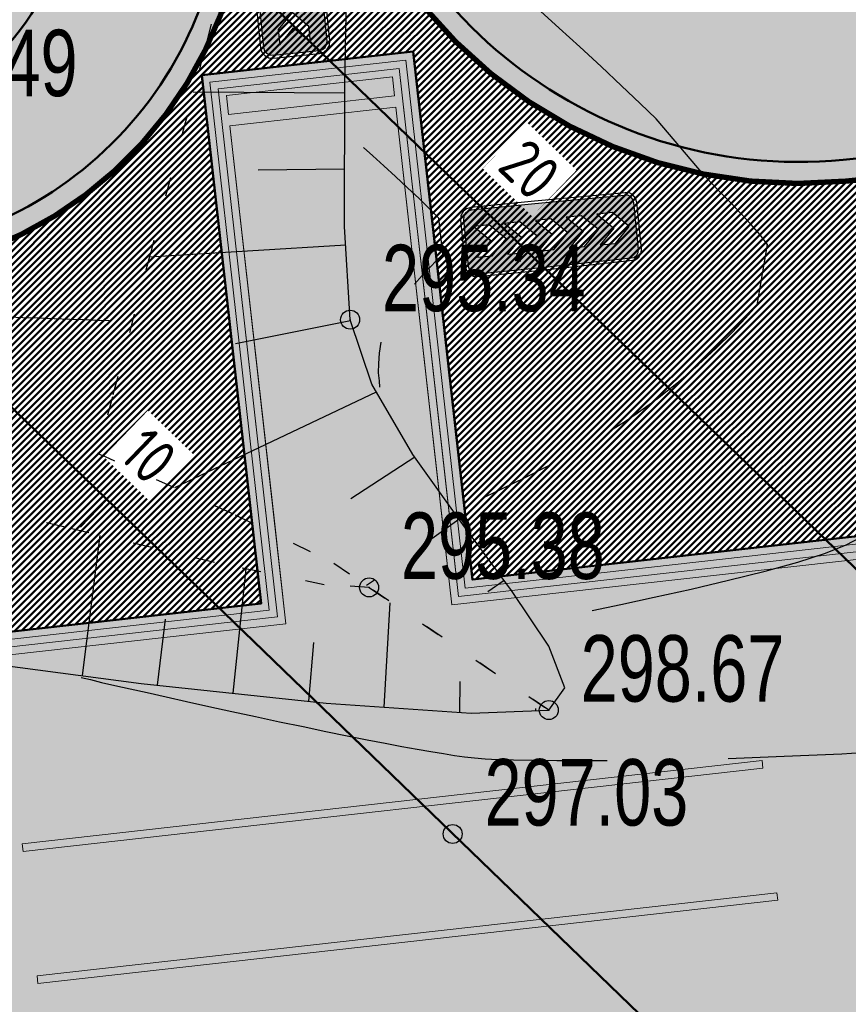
# Model space of a CAD drawing. Extents: x 2951 to 3752, y -2007 to -1435.
# Tile 7 of 28: x 3194 to 3216, y -1797 to -1771. Entities that reach past the tile are written whole.
import ezdxf

# ---------------------------------------------------------------- set-up
doc = ezdxf.new("R2010")
doc.units = 0
doc.header["$MEASUREMENT"] = 0
doc.linetypes.add('CONTI', pattern=[0])
doc.linetypes.add('STROT', pattern=[1.7, 0.5, -1.2])
doc.layers.add('.', color=7, linetype='Continuous', lineweight=15)
for name, color, linetype in [('GORIZDEFAULT', 32, 'CONTI'), ('OTKOSDEFAULT', 32, 'CONTI'), ('PDF_2D - Общий', 7, 'Continuous'), ('PI_OTDEFAULT', 172, 'CONTI'), ('PI_TTDEFAULT', 5, 'CONTI'), ('V_RED-CONTOURS-LABEL', 7, 'Continuous'), ('V_Проект_RED-CNT-MIN', 7, 'Continuous')]:
    doc.layers.add(name, color=color, linetype=linetype)
doc.styles.add('SHRFT', font='TXT', dxfattribs={"width": 0.75})
doc.styles.add('ГОСТ 2.304', font='CS_Gost2304.shx')
pattern_1 = [(44.98643888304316, (0.3449073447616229, 0.7169426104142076), (-0.08836742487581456, 0.08840926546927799), [])]

# ---------------------------------------------------------------- blocks, each defined once
blk = doc.blocks.new('РАПРА')
at = {"layer": '.', "transparency": 33554625}
h = blk.add_hatch(color=256, dxfattribs=at)
h.dxf.hatch_style = 1
h.set_gradient(color1=(255, 0, 0), color2=(255, 0, 0), tint=0.6399999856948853)
h.paths.add_polyline_path([(1395798.936627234, -87488.78285388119), (1395736.03742723, -87499.74989387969), (1395684.212787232, -87535.23149387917), (1395651.419187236, -87587.16365388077), (1395637.764147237, -87649.95533388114), (1395637.764147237, -88510.6529338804), (1395651.419187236, -88573.44461388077), (1395684.212787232, -88622.5812538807), (1395736.03742723, -88658.17037388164), (1395798.936627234, -88671.82541388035), (1396981.87166724, -88671.82541388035), (1398716.099574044, -88658.17037388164), (1398768.031734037, -88622.5812538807), (1398800.717814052, -88573.44461388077), (1398814.480374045, -88510.6529338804), (1398814.480374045, -87649.95533388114), (1398800.717814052, -87587.16365388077), (1398768.031734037, -87535.23149387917), (1398716.099574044, -87499.74989387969), (1396981.87166724, -87488.78285388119)])
h.paths.add_polyline_path([(1396390.132953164, -87792.09677388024), (1396676.996313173, -87792.09677388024), (1396963.859673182, -88078.96013388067), (1396676.996313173, -88365.8234938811), (1396390.132953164, -88365.8234938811), (1396676.996313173, -88078.96013388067)], flags=16)
h.paths.add_polyline_path([(1396390.132953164, -88078.96013388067), (1396103.269593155, -88365.8234938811), (1395816.406233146, -88365.8234938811), (1396103.269593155, -88078.96013388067), (1395816.406233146, -87792.09677388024), (1396103.269593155, -87792.09677388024)], flags=16)
h.paths.add_polyline_path([(1396963.859673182, -87792.09677388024), (1397250.723033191, -87792.09677388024), (1397537.586393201, -88078.96013388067), (1397250.723033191, -88365.8234938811), (1396963.859673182, -88365.8234938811), (1397250.723033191, -88078.96013388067)], flags=16)
h.paths.add_polyline_path([(1397537.586393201, -87792.09677388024), (1397824.44975321, -87792.09677388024), (1398111.313113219, -88078.96013388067), (1397824.44975321, -88365.8234938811), (1397537.586393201, -88365.8234938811), (1397824.44975321, -88078.96013388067)], flags=16)
h.paths.add_polyline_path([(1398111.313113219, -87792.09677388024), (1398398.176473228, -87792.09677388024), (1398685.039833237, -88078.96013388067), (1398398.176473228, -88365.8234938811), (1398111.313113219, -88365.8234938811), (1398398.176473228, -88078.96013388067)], flags=16)
at = {"color": 1}
blk.add_lwpolyline([(1398866.305014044, -87649.95533388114), (1398849.961974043, -87565.33709387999), (1398803.513334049, -87496.95437387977), (1398737.926134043, -87450.50573388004), (1396981.87166724, -87434.16269388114), (1395798.936627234, -87434.16269388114), (1395714.210867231, -87450.50573388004), (1395645.935667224, -87496.95437387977), (1395599.487027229, -87565.33709387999), (1395583.036467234, -87649.95533388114), (1395583.036467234, -88510.6529338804), (1395599.487027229, -88592.58317388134), (1395645.935667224, -88660.8583738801), (1395714.210867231, -88707.30701387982), (1395798.936627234, -88723.7575738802), (1396981.87166724, -88723.7575738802), (1398737.926134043, -88707.30701387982), (1398806.201334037, -88660.8583738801), (1398852.649974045, -88592.58317388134), (1398869.100534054, -88510.6529338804), (1398866.305014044, -87649.95533388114)], dxfattribs=at)
blk.add_lwpolyline([(1398814.480374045, -87649.95533388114), (1398800.717814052, -87587.16365388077), (1398768.031734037, -87535.23149387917), (1398716.099574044, -87499.74989387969), (1396981.87166724, -87488.78285388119), (1395798.936627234, -87488.78285388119), (1395736.03742723, -87499.74989387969), (1395684.212787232, -87535.23149387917), (1395651.419187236, -87587.16365388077), (1395637.764147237, -87649.95533388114), (1395637.764147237, -88510.6529338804), (1395651.419187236, -88573.44461388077), (1395684.212787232, -88622.5812538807), (1395736.03742723, -88658.17037388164), (1395798.936627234, -88671.82541388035), (1396981.87166724, -88671.82541388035), (1398716.099574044, -88658.17037388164), (1398768.031734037, -88622.5812538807), (1398800.717814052, -88573.44461388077), (1398814.480374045, -88510.6529338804), (1398814.480374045, -87649.95533388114)], close=True, dxfattribs=at)
at = {"color": 7}
for points in [[(1395816.406233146, -87792.09677388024), (1396103.269593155, -88078.96013388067), (1395816.406233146, -88365.8234938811), (1396103.269593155, -88365.8234938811), (1396390.132953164, -88078.96013388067), (1396103.269593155, -87792.09677388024), (1396103.269593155, -87792.09677388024)], [(1396390.132953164, -87792.09677388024), (1396676.996313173, -88078.96013388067), (1396390.132953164, -88365.8234938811), (1396676.996313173, -88365.8234938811), (1396963.859673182, -88078.96013388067), (1396676.996313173, -87792.09677388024), (1396676.996313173, -87792.09677388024)], [(1396963.859673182, -87792.09677388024), (1397250.723033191, -88078.96013388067), (1396963.859673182, -88365.8234938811), (1397250.723033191, -88365.8234938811), (1397537.586393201, -88078.96013388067), (1397250.723033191, -87792.09677388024), (1397250.723033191, -87792.09677388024)], [(1397537.586393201, -87792.09677388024), (1397824.44975321, -88078.96013388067), (1397537.586393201, -88365.8234938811), (1397824.44975321, -88365.8234938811), (1398111.313113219, -88078.96013388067), (1397824.44975321, -87792.09677388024), (1397824.44975321, -87792.09677388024)], [(1398111.313113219, -87792.09677388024), (1398398.176473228, -88078.96013388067), (1398111.313113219, -88365.8234938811), (1398398.176473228, -88365.8234938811), (1398685.039833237, -88078.96013388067), (1398398.176473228, -87792.09677388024), (1398398.176473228, -87792.09677388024)]]:
    blk.add_lwpolyline(points, close=True, dxfattribs=at)
blk = doc.blocks.new('bstrtthtytt434')
at = {"layer": 'GORIZDEFAULT', "color": 32}
for points in [[(3208.946798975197, 476.114363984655), (3209.702525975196, 476.269854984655), (3210.587629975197, 476.467315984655), (3211.556541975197, 476.678049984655), (3212.543087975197, 476.913054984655), (3213.507575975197, 477.1517249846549), (3214.372074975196, 477.388877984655), (3215.100558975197, 477.625964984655), (3215.645246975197, 477.848259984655), (3216.028196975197, 478.052096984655)], [(3209.506216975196, 480.899408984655), (3209.785512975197, 481.0796699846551), (3210.070685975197, 481.2680209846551), (3210.668208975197, 481.6991419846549), (3211.221616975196, 482.137594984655), (3211.744875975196, 482.585589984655), (3212.212261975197, 483.024736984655), (3212.634078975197, 483.4351879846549), (3212.988268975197, 483.820609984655), (3213.293222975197, 484.155277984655), (3213.568896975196, 485.759647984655), (3213.371002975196, 486.014672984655), (3213.126778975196, 486.2909969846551), (3212.860497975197, 486.5709869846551), (3212.592003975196, 486.864944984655), (3212.327934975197, 487.1309659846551), (3212.080045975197, 487.3852319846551), (3211.880697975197, 487.604230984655), (3210.632339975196, 489.067446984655), (3210.210132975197, 489.473083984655), (3209.720991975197, 489.939710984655), (3209.183309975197, 490.441605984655), (3208.621357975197, 490.961133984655), (3208.077797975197, 491.454938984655), (3207.584991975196, 491.899507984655)], [(3204.263786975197, 484.708256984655), (3204.470270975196, 484.941418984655), (3204.673088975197, 485.152521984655), (3204.858273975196, 485.3393549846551), (3205.011856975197, 485.4997059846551), (3204.911413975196, 486.450289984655), (3204.673827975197, 486.684709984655), (3204.393577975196, 486.962486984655), (3204.083179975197, 487.249807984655), (3203.764691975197, 487.543006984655), (3203.454293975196, 487.830326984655), (3203.170378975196, 488.086045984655), (3202.926914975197, 488.312375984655)], [(3192.161081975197, 483.872417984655), (3192.261069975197, 483.873935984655), (3192.391206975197, 483.865910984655), (3192.555157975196, 483.870399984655), (3192.749256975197, 483.8653459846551), (3192.979381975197, 483.858838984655), (3193.259501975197, 483.8530919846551), (3193.589615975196, 483.848102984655), (3193.949877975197, 483.833570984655), (3194.360133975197, 483.819797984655), (3194.770390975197, 483.806023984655), (3195.188736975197, 483.786373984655), (3195.576934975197, 483.7762659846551), (3195.923228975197, 483.759520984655), (3196.225406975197, 483.750107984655)], [(3203.354887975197, 481.9941449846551), (3203.342307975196, 482.1639739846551), (3203.323090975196, 482.3757069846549), (3203.327385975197, 482.6197999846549), (3203.341223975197, 482.894041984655), (3203.388875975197, 483.1807979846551)], [(3206.130964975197, 479.111959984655), (3206.603600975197, 479.3371609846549), (3207.181342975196, 479.6219649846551), (3207.838469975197, 479.947978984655)], [(3195.488067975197, 474.3478299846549), (3195.732919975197, 474.293540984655), (3196.024100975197, 474.2179529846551), (3196.373366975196, 474.137245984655), (3196.780716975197, 474.051420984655), (3197.226304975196, 473.9501739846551), (3197.724099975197, 473.835718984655), (3198.266011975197, 473.713931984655), (3198.852038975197, 473.5848139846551), (3199.460124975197, 473.452030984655), (3200.082178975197, 473.3214599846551), (3200.712323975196, 473.185010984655), (3201.334377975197, 473.054439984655), (3201.934372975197, 472.9275339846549), (3202.496130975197, 472.816049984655), (3203.021861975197, 472.706018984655), (3203.501263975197, 472.617286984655), (3203.936549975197, 472.535885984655), (3204.341687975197, 472.464028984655), (3204.702708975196, 472.399501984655), (3205.033581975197, 472.344518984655), (3205.320337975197, 472.296866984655), (3205.590914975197, 472.260970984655), (3205.853400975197, 472.230952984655), (3206.135731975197, 472.211236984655), (3206.468058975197, 472.192279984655), (3206.878314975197, 472.1785069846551), (3207.380469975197, 472.1721299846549), (3208.018638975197, 472.1658179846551), (3208.634749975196, 472.163170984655), (3209.342759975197, 472.167920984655)], [(3212.534300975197, 472.222380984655), (3214.007644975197, 472.276755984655), (3215.528770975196, 472.345856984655), (3216.803591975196, 472.433221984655), (3218.062231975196, 472.532341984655), (3219.290723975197, 472.641004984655), (3220.463343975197, 472.740818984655), (3221.558032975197, 472.835449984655), (3222.554945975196, 472.9145939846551), (3223.432024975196, 472.9819179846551), (3224.065769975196, 473.003541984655), (3224.615706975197, 473.011891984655), (3225.095802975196, 473.009179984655)]]:
    blk.add_lwpolyline(points, dxfattribs=at)
at = {"layer": 'OTKOSDEFAULT', "color": 32, "linetype": 'STROT'}
for p, q in [((3200.214477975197, 496.4881379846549), (3198.710742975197, 490.794651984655)), ((3198.710742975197, 490.794651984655), (3197.320010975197, 485.562934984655)), ((3197.320010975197, 485.562934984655), (3196.307977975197, 481.737129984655)), ((3196.307977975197, 481.737129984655), (3195.912403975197, 480.2569529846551)), ((3195.912403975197, 480.2569529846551), (3199.541463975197, 478.633862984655)), ((3195.061958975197, 478.303816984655), (3190.753084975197, 479.382523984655)), ((3199.541463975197, 478.633862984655), (3202.141054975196, 477.3631829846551)), ((3199.002414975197, 477.381534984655), (3195.061958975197, 478.303816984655)), ((3201.887677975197, 476.793270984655), (3199.002414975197, 477.381534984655)), ((3202.141054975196, 477.3631829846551), (3203.072877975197, 476.723255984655)), ((3203.072877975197, 476.723255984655), (3201.887677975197, 476.793270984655)), ((3203.072877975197, 476.723255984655), (3207.808468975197, 473.492779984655)), ((3207.808468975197, 473.492779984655), (3203.072877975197, 476.723255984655))]:
    blk.add_line(p, q, dxfattribs=at)
at = {"layer": 'OTKOSDEFAULT', "color": 32}
for p, q in [((3202.429098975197, 490.009013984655), (3202.523277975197, 494.4769589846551)), ((3202.426493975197, 486.228538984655), (3202.429098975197, 490.009013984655)), ((3202.429228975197, 489.736983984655), (3198.436261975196, 489.7703669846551)), ((3202.423566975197, 487.738667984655), (3200.151767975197, 487.708173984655)), ((3202.571768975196, 483.774460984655), (3202.426493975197, 486.228538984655)), ((3202.453930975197, 485.738898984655), (3197.278171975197, 485.420283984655)), ((3202.584283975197, 483.740646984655), (3199.551074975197, 483.138527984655)), ((3203.141636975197, 482.074916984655), (3202.571768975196, 483.774460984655)), ((3204.221814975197, 480.2271029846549), (3203.141636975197, 482.074916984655)), ((3203.260841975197, 481.864702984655), (3197.946441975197, 479.3477289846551)), ((3204.276992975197, 480.149931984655), (3202.589463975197, 479.052185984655)), ((3205.537995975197, 478.3808729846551), (3204.221814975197, 480.2271029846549)), ((3205.437942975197, 478.515368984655), (3204.506010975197, 477.845143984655)), ((3206.822510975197, 476.644173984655), (3205.537995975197, 478.3808729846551)), ((3195.523334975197, 474.3963709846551), (3195.991373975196, 478.085901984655)), ((3199.490772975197, 473.936551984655), (3199.831082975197, 477.212095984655)), ((3203.213945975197, 476.917420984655), (3203.008156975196, 476.7702789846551)), ((3206.630493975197, 476.907288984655), (3206.204945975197, 476.6107949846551)), ((3207.806929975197, 475.1749499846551), (3206.822510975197, 476.644173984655)), ((3203.472872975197, 473.564964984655), (3203.631099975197, 476.317684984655)), ((3197.503387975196, 474.144402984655), (3197.706944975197, 475.8876949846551)), ((3201.486247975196, 473.722821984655), (3201.620787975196, 475.269042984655)), ((3208.231673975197, 474.075271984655), (3207.806929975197, 475.1749499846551)), ((3191.801442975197, 474.887921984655), (3197.066648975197, 474.1897779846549)), ((3197.066648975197, 474.1897779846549), (3201.945044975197, 473.6737819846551)), ((3205.463163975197, 473.429165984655), (3205.476741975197, 474.247466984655)), ((3207.808468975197, 473.492779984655), (3208.231673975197, 474.075271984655)), ((3201.945044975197, 473.6737819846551), (3205.759463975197, 473.4116629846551)), ((3205.759463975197, 473.4116629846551), (3207.808468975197, 473.492779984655)), ((3207.466598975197, 473.481587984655), (3207.465839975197, 473.531582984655))]:
    blk.add_line(p, q, dxfattribs=at)
at = {"layer": 'PI_TTDEFAULT', "color": 0}
for centre in [(3202.571768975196, 483.774460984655), (3203.072877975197, 476.723255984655), (3207.808468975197, 473.492779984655), (3205.275743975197, 470.227951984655)]:
    blk.add_circle(centre, 0.25, dxfattribs=at)
for p in [(3202.571768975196, 483.774460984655), (3203.072877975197, 476.723255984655), (3207.808468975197, 473.492779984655), (3205.275743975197, 470.227951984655)]:
    blk.add_point(p, dxfattribs=at)
at = {"layer": 'PI_OTDEFAULT', "color": 0, "style": 'SHRFT', "width": 0.75}
for s, p in [('299.49', (3190.021343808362, 489.6591906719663)), ('295.34', (3203.410837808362, 483.9978176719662)), ('295.38', (3203.911946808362, 476.9466126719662)), ('298.67', (3208.647537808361, 473.7161366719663)), ('297.03', (3206.114812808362, 470.4513076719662))]:
    blk.add_text(s, height=1.75, dxfattribs=at).set_placement(p)
blk = doc.blocks.new('укеуе')
at = {"linetype": 'ByBlock'}
blk.add_blockref('bstrtthtytt434', (-4237.411699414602, -469.4130367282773), dxfattribs=at)

msp = doc.modelspace()

# ---------------------------------------------------------------- hatches: boundary and pattern name
at = {"layer": '.', "linetype": 'ByBlock', "lineweight": 50}
h = msp.add_hatch(dxfattribs=at)
h.set_pattern_fill('ANSI31', color=252, scale=0.9999999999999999, angle=-0.01356111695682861)
h.set_pattern_definition(pattern_1)
edge = h.paths.add_edge_path()
edge.add_line((3056.556857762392, -1552.578206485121), (3060.443743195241, -1561.79189855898))
edge.add_line((3060.443743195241, -1561.79189855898), (3091.40636098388, -1548.730017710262))
edge.add_arc((3092.572426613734, -1551.494125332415), 2.999999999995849, 59.07527181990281, 112.8729213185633, ccw=False)
edge.add_line((3094.114161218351, -1548.920595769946), (3125.395206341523, -1567.660256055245))
edge.add_arc((3123.853471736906, -1570.23378561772), 3.000000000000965, 6.8333441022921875, 59.07527181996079, ccw=False)
edge.add_line((3126.832161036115, -1569.876840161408), (3145.859405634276, -1728.658101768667))
edge.add_line((3145.859405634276, -1728.658101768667), (3153.550163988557, -1792.837037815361))
edge.add_line((3153.550163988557, -1792.837037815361), (3155.53944822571, -1829.916691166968))
edge.add_line((3155.53944822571, -1829.916691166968), (3160.69807830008, -1929.708373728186))
edge.add_arc((3157.702078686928, -1929.863248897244), 2.99999999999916, -86.7607865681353, 2.9592132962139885, ccw=False)
edge.add_line((3157.871593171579, -1932.858455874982), (3050.261606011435, -1938.948669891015))
edge.add_line((3050.261606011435, -1938.948669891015), (3050.826654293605, -1948.932693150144))
edge.add_line((3050.826654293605, -1948.932693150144), (3313.078914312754, -1934.153144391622))
edge.add_line((3313.078914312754, -1934.153144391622), (3312.513866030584, -1924.169121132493))
edge.add_line((3312.513866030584, -1924.169121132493), (3173.846221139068, -1931.9543678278))
edge.add_arc((3173.676706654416, -1928.959160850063), 2.999999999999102, 182.9592132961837, 273.23921343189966, ccw=False)
edge.add_line((3170.680707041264, -1929.114036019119), (3164.413609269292, -1808.433510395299))
edge.add_line((3164.413609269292, -1808.433510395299), (3163.40510367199, -1789.77854950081))
edge.add_line((3163.40510367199, -1789.77854950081), (3160.74491741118, -1767.88193778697))
edge.add_arc((3164.406584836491, -1768.21566593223), 3.676844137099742, 91.75585634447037, 174.7923910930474, ccw=False)
edge.add_line((3164.293923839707, -1764.540548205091), (3165.25541002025, -1764.448005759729))
edge.add_line((3165.25541002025, -1764.448005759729), (3157.249568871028, -1682.637866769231))
edge.add_arc((3156.247352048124, -1676.124571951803), 6.589950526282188, 187.8753958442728, 278.7476357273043, ccw=False)
edge.add_line((3149.719555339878, -1677.027521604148), (3140.900351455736, -1603.193343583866))
edge.add_line((3140.900351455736, -1603.193343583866), (3139.472777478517, -1590.531231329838))
edge.add_line((3139.472777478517, -1590.531231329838), (3136.17769953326, -1563.81836695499))
edge.add_arc((3133.199010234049, -1564.175312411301), 3.000000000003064, 6.833344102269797, 59.07527181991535)
edge.add_line((3134.740744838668, -1561.601782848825), (3099.85054186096, -1540.699969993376))
edge.add_arc((3101.674502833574, -1538.04163448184), 3.223907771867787, 157.9050476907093, 235.54485352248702, ccw=False)
edge.add_line((3098.687353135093, -1536.828985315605), (3108.685333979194, -1520.345022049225))
edge.add_arc((3111.249216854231, -1521.90274622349), 2.999999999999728, 58.71862071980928, 148.7186207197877, ccw=False)
edge.add_line((3112.806941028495, -1519.338863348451), (3205.59037006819, -1575.710779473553))
edge.add_line((3205.59037006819, -1575.710779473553), (3207.263714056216, -1576.621283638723))
edge.add_line((3207.263714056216, -1576.621283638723), (3242.982978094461, -1589.97518185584))
edge.add_line((3242.982978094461, -1589.97518185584), (3266.909131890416, -1598.85531929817))
edge.add_line((3266.909131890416, -1598.85531929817), (3413.186675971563, -1686.949342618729))
edge.add_line((3413.186675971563, -1686.949342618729), (3418.345728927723, -1678.382886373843))
edge.add_line((3418.345728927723, -1678.382886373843), (3272.068184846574, -1590.288863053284))
edge.add_line((3272.068184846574, -1590.288863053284), (3270.388683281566, -1589.480207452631))
edge.add_line((3270.388683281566, -1589.480207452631), (3212.903460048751, -1568.144697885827))
edge.add_line((3212.903460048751, -1568.144697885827), (3210.782783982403, -1567.164503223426))
edge.add_line((3210.782783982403, -1567.164503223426), (3103.491739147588, -1501.978275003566))
edge.add_arc((3105.049463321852, -1499.414392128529), 2.999999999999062, 149.0585377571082, 238.7186207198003, ccw=False)
edge.add_line((3102.476384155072, -1497.871905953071), (3107.435857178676, -1489.598822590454))
edge.add_line((3107.435857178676, -1489.598822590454), (3098.85892662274, -1484.457202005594))
edge.add_line((3098.85892662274, -1484.457202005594), (3093.948259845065, -1492.648869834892))
edge.add_arc((3091.375180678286, -1491.106383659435), 2.999999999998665, 238.7186207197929, 329.0585377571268, ccw=False)
edge.add_line((3089.817456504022, -1493.670266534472), (3029.258160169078, -1456.876588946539))
edge.add_line((3029.258160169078, -1456.876588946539), (3024.065746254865, -1465.422865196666))
edge.add_line((3024.065746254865, -1465.422865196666), (3099.132899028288, -1511.031001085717))
edge.add_arc((3097.575174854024, -1513.594883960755), 3.000000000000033, -31.281377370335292, 58.71862071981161, ccw=False)
edge.add_line((3100.139057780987, -1515.152608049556), (3084.584195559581, -1540.754601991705))
edge.add_line((3084.584195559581, -1540.754601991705), (3056.556857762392, -1552.578206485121))
h = msp.add_hatch(dxfattribs=at)
h.set_pattern_fill('ANSI31', color=72, scale=0.9999999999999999, angle=-0.01356111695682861)
h.set_pattern_definition(pattern_1)
edge = h.paths.add_edge_path()
edge.add_line((3198.573757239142, -1772.881945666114), (3204.1539861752, -1772.25294596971))
edge.add_line((3204.1539861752, -1772.252945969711), (3205.719233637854, -1786.1626549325))
edge.add_line((3205.719233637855, -1786.1626549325), (3240.349553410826, -1782.265108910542))
edge.add_line((3240.349553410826, -1782.265108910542), (3240.371562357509, -1782.460661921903))
edge.add_line((3240.371562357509, -1782.460661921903), (3239.972223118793, -1782.506703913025))
edge.add_line((3239.972223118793, -1782.506703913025), (3241.517635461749, -1796.226449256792))
edge.add_line((3241.517635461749, -1796.226449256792), (3241.915859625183, -1796.181529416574))
edge.add_line((3241.915859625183, -1796.181529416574), (3241.938433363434, -1796.381650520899))
edge.add_line((3241.938433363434, -1796.381650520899), (3164.23485453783, -1805.126971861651))
edge.add_line((3164.23485453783, -1805.126971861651), (3165.414347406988, -1827.703930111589))
edge.add_line((3165.414347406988, -1827.703930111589), (3169.322314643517, -1827.494271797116))
edge.add_line((3169.322314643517, -1827.494271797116), (3168.286773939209, -1809.026045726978))
edge.add_line((3168.28677393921, -1809.026045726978), (3257.886695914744, -1804.410520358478))
edge.add_line((3257.886695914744, -1804.410520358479), (3268.62275859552, -1803.263938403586))
edge.add_line((3268.622758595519, -1803.263938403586), (3270.632152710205, -1802.99846338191))
edge.add_line((3270.632152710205, -1802.99846338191), (3269.455617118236, -1793.487042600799))
edge.add_line((3269.455617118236, -1793.487042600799), (3268.186712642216, -1789.424471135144))
edge.add_line((3268.186712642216, -1789.424471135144), (3268.061977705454, -1776.787120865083))
edge.add_line((3268.061977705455, -1776.787120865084), (3268.515639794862, -1776.796017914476))
edge.add_line((3268.515639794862, -1776.796017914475), (3271.080300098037, -1756.708748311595))
edge.add_line((3271.080300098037, -1756.708748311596), (3253.411906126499, -1678.628279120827))
edge.add_line((3253.411906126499, -1678.628279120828), (3246.12215751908, -1642.995051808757))
edge.add_line((3246.12215751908, -1642.995051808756), (3240.170968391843, -1606.034847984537))
edge.add_line((3240.170968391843, -1606.034847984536), (3243.332703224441, -1590.579335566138))
edge.add_line((3243.332703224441, -1590.579335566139), (3206.427042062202, -1576.166031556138))
edge.add_line((3206.427042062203, -1576.166031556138), (3113.030673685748, -1522.828275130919))
edge.add_line((3113.030673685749, -1522.828275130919), (3101.125177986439, -1541.449819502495))
edge.add_line((3101.125177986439, -1541.449819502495), (3134.740744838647, -1561.601782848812))
edge.add_arc((3133.199010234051, -1564.1753124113), 3.000000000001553, 6.835900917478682, 59.07527182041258, ccw=False)
edge.add_line((3136.177683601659, -1563.8182340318), (3146.896659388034, -1653.250579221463))
edge.add_line((3146.896659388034, -1653.250579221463), (3222.68306141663, -1644.109026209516))
edge.add_arc((3222.995425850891, -1647.995771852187), 3.899277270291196, 6.909326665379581, 94.59479027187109, ccw=False)
edge.add_arc((3222.995511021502, -1647.995801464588), 3.899196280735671, -81.48437706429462, 6.9099091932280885, ccw=False)
edge.add_line((3223.57290042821, -1651.852011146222), (3196.143077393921, -1655.160681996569))
edge.add_arc((3198.422059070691, -1672.722835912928), 17.70940449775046, 97.39376331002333, 105.1890996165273)
edge.add_arc((3203.243549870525, -1690.471296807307), 36.10110462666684, 105.1936430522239, 108.1514278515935)
edge.add_arc((3187.982563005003, -1642.765524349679), 13.9895464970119, 277.1760897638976, 286.6759936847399, ccw=False)
edge.add_line((3189.730125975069, -1656.645489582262), (3187.795154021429, -1656.87891079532))
edge.add_arc((3184.946665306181, -1658.733218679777), 3.398874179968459, 6.907187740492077, 33.06330418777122, ccw=False)
edge.add_arc((3184.945751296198, -1658.733630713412), 3.39983112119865, -83.09346079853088, 6.912228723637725, ccw=False)
edge.add_arc((3184.945695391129, -1658.733315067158), 3.400151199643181, 163.4876059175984, 276.90683481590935, ccw=False)
edge.add_line((3181.685772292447, -1657.766914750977), (3147.924472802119, -1661.833382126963))
edge.add_line((3147.924472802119, -1661.833382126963), (3149.719555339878, -1677.027521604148))
edge.add_arc((3156.247352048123, -1676.124571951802), 6.589950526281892, 187.8753958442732, 278.7476357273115)
edge.add_line((3157.249568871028, -1682.637866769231), (3156.236964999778, -1672.290264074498))
edge.add_arc((3165.50863929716, -1672.734666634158), 9.282318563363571, 100.0591449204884, 177.2558441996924, ccw=False)
edge.add_line((3163.887346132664, -1663.595036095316), (3168.581898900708, -1663.126575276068))
edge.add_arc((3168.986473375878, -1672.330300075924), 9.212612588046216, 9.781259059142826, 92.51696974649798, ccw=False)
edge.add_line((3178.065167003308, -1670.765195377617), (3178.258986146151, -1672.707501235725))
edge.add_line((3178.258986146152, -1672.707501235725), (3182.48709661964, -1679.480176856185))
edge.add_line((3182.48709661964, -1679.480176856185), (3183.743999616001, -1692.322857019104))
edge.add_line((3183.743999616, -1692.322857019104), (3186.946696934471, -1692.00326572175))
edge.add_line((3186.946696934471, -1692.00326572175), (3189.149878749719, -1714.924090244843))
edge.add_line((3189.14987874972, -1714.924090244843), (3185.999451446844, -1715.238465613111))
edge.add_line((3185.999451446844, -1715.238465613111), (3186.193089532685, -1717.178957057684))
edge.add_line((3186.193089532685, -1717.178957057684), (3183.170888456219, -1722.341115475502))
edge.add_arc((3187.669483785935, -1721.894634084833), 4.520697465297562, 185.6679906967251, 272.263457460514)
edge.add_line((3187.84802651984, -1726.411804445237), (3193.80665482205, -1725.817203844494))
edge.add_arc((3192.672193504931, -1721.252077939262), 4.703974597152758, 283.9556522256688, 366.9299200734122)
edge.add_line((3197.341803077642, -1720.684518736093), (3197.200243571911, -1719.405205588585))
edge.add_line((3197.200243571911, -1719.405205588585), (3193.599301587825, -1717.91798322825))
edge.add_line((3193.599301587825, -1717.91798322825), (3192.839872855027, -1710.531833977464))
edge.add_line((3192.839872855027, -1710.531833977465), (3189.622023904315, -1710.852937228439))
edge.add_line((3189.622023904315, -1710.852937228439), (3185.684337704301, -1671.392485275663))
edge.add_line((3185.684337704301, -1671.392485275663), (3188.794288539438, -1671.082148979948))
edge.add_line((3188.794288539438, -1671.082148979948), (3188.739132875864, -1670.474662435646))
edge.add_arc((3202.538382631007, -1673.973312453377), 14.23586477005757, 99.40256303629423, 165.773065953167, ccw=False)
edge.add_line((3200.212668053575, -1659.928708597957), (3222.876385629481, -1657.667137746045))
edge.add_arc((3223.410208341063, -1670.64168169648), 12.98552106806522, 5.698575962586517, 92.35604020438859, ccw=False)
edge.add_line((3236.331555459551, -1669.352284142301), (3237.414649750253, -1680.224616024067))
edge.add_line((3237.414649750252, -1680.224616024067), (3245.417263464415, -1760.420634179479))
edge.add_arc((3232.564925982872, -1761.039021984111), 12.86720568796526, -83.66087614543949, 2.754651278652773, ccw=False)
edge.add_line((3233.985632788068, -1773.827554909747), (3215.607806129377, -1775.661444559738))
edge.add_arc((3214.30625094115, -1762.940897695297), 12.78696048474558, 185.7820446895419, 275.84212301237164, ccw=False)
edge.add_line((3201.584346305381, -1764.229113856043), (3198.991536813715, -1738.153942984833))
edge.add_arc((3194.365640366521, -1738.615552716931), 4.648870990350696, 5.69857597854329, 93.37596712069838)
edge.add_line((3194.091879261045, -1733.974749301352), (3187.281545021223, -1734.664776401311))
edge.add_arc((3187.890731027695, -1739.021882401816), 4.39948636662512, 97.95917845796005, 185.699835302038)
edge.add_line((3183.512996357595, -1739.458825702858), (3184.204470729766, -1746.387477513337))
edge.add_line((3184.204470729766, -1746.387477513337), (3184.823966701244, -1746.878771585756))
edge.add_line((3184.823966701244, -1746.878771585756), (3197.726523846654, -1745.654859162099))
edge.add_line((3197.726523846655, -1745.654859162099), (3199.714214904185, -1766.386189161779))
edge.add_arc((3189.111541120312, -1767.509467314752), 10.66200943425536, -84.23505758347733, 6.047523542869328, ccw=False)
edge.add_line((3190.182513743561, -1778.117552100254), (3179.81717653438, -1779.164017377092))
edge.add_arc((3178.494338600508, -1766.21132412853), 13.02006768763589, 184.5674269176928, 275.83130887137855, ccw=False)
edge.add_line((3165.51561859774, -1767.248141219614), (3165.255410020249, -1764.448005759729))
edge.add_line((3165.25541002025, -1764.448005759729), (3164.773407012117, -1764.494398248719))
edge.add_line((3164.773407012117, -1764.494398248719), (3167.694303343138, -1790.442299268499))
edge.add_line((3167.694303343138, -1790.442299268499), (3200.153570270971, -1786.788954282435))
edge.add_line((3200.15357027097, -1786.788954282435), (3198.573757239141, -1772.881945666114))
at = {"lineweight": 40, "true_color": 0xcfcfcf}
h = msp.add_hatch(color=254, dxfattribs=at)
h.dxf.hatch_style = 1
h.paths.add_polyline_path([(3236.351364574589, -1669.56919265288, 0.4020912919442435), (3222.876385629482, -1657.667137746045), (3200.212668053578, -1659.928708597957, 0.2979728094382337), (3188.739132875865, -1670.474662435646), (3188.794515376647, -1671.082126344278), (3185.684337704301, -1671.392485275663), (3187.06746762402, -1685.253145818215), (3188.450597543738, -1699.113806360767), (3189.622023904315, -1710.852937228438), (3192.839872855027, -1710.531833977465), (3193.599301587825, -1717.91798322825), (3197.200243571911, -1719.405205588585), (3197.300910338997, -1720.414010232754, -0.3954589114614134), (3193.806654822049, -1725.817203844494), (3187.84802651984, -1726.411804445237, -0.3717798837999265), (3183.206138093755, -1722.694360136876), (3183.170888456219, -1722.341115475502), (3186.193089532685, -1717.178957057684), (3185.999451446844, -1715.238465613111), (3189.14987874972, -1714.924090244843), (3188.154083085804, -1704.944994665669), (3186.946696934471, -1692.00326572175), (3183.743999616, -1692.322857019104), (3182.48709661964, -1679.480176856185), (3178.258986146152, -1672.707501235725), (3178.065167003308, -1670.765195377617, 0.3775479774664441), (3168.581898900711, -1663.126575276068), (3163.887346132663, -1663.595036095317, 0.3501788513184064), (3156.236964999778, -1672.290264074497), (3163.194590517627, -1743.388890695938), (3165.493879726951, -1766.925629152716, 0.4407652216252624), (3180.371572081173, -1779.095351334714), (3185.920575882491, -1778.541626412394), (3190.009758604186, -1778.13357436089, 0.4204379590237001), (3199.714214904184, -1766.38618916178), (3197.726523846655, -1745.654859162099), (3185.002942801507, -1746.861794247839, -0.4023531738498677), (3184.204470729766, -1746.38747751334), (3183.515639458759, -1739.484542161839, -0.4044187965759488), (3187.281545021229, -1734.66477640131), (3190.376382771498, -1734.355948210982), (3193.547183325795, -1734.039295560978, -0.4559087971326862), (3199.011373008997, -1738.444761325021), (3201.584346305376, -1764.229113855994, 0.41452071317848), (3215.607806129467, -1775.661444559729), (3233.985632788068, -1773.827554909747, 0.3960063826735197), (3245.417263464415, -1760.420634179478)])
h.paths.add_polyline_path([(3206.982207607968, -1691.704557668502), (3216.28938391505, -1690.701185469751, -0.460910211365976), (3217.15053325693, -1691.299030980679), (3217.657196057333, -1696.376415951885), (3223.049002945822, -1695.838377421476), (3222.54154559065, -1690.753031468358, -0.5043845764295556), (3223.045920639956, -1690.175194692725), (3228.095617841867, -1689.671294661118), (3227.555571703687, -1684.25936907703), (3206.690702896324, -1686.341436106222, -0.4135501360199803), (3201.82977239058, -1682.701497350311), (3200.814259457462, -1672.524810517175, -0.4125955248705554), (3204.847426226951, -1667.803506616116), (3223.664095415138, -1665.925825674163, -0.3863695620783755), (3228.143646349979, -1669.764485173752, -0.3919432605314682), (3224.40729960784, -1674.894226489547), (3214.812893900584, -1675.851634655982, -0.4215503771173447), (3214.183980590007, -1675.35820111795), (3213.673272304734, -1670.240276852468), (3208.337705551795, -1670.772703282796), (3208.8189790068, -1675.595654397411, -0.3166142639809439), (3208.433435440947, -1676.492475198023), (3203.280567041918, -1677.006670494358), (3203.808726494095, -1682.299476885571), (3223.926859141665, -1680.291925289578, -0.3921261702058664), (3229.495523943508, -1683.698576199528), (3230.480644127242, -1693.570690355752, -0.4350801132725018), (3225.905841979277, -1698.473917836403), (3217.131338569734, -1699.349509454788, -0.4413046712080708), (3216.562407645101, -1699.001022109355), (3216.046495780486, -1693.830951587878), (3210.625274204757, -1694.371925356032), (3211.117071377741, -1699.300337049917, -0.51086082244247), (3210.525985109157, -1699.957530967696), (3205.587433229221, -1700.450340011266), (3206.127019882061, -1705.857660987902), (3226.437672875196, -1703.830898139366, -0.423874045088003), (3231.845351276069, -1707.626833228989), (3232.87335275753, -1717.928670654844, -0.3809339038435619), (3228.791663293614, -1722.417222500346), (3210.226744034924, -1724.269781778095, -0.9445699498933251), (3209.320112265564, -1715.19562898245), (3218.650116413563, -1714.30331168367, -0.3488442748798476), (3219.499003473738, -1714.835004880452), (3219.999536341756, -1719.850958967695), (3225.351420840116, -1719.31690421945), (3224.842648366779, -1714.217394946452, -0.5458820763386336), (3225.328261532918, -1713.698428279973), (3230.362284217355, -1713.196092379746), (3229.828343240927, -1707.845348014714), (3209.011036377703, -1709.922668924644, -0.3853398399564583), (3204.170527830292, -1706.158741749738), (3203.158929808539, -1696.021287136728, -0.3584784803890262)], flags=16)
h.paths.add_polyline_path([(3178.715199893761, -1722.625193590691, -0.2214065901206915), (3175.44064050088, -1732.816994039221, 0.277982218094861), (3172.280948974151, -1742.756842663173), (3173.938840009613, -1759.370947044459), (3186.47213266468, -1758.120272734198, -0.4398097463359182), (3187.450342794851, -1759.292719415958), (3188.08804452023, -1765.683273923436, -0.3970099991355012), (3184.101678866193, -1770.590231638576), (3178.632340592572, -1771.09419319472, -0.4396297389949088), (3173.64674574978, -1766.654122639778), (3164.435309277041, -1672.294030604, -0.9017496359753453), (3173.601471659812, -1671.379356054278)], flags=16)
h.paths.add_polyline_path([(3211.025066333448, -1732.336498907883), (3228.713883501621, -1730.675431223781, -0.9142662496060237), (3229.36640046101, -1737.23511632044), (3221.987692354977, -1738.07114307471, 0.2275587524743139), (3215.936044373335, -1741.184472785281, 0.4257554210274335), (3217.238830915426, -1754.328448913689, -0.6245440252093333), (3215.015372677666, -1761.124121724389, -0.4364639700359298), (3208.982563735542, -1756.657293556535), (3207.122337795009, -1737.50829710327, -0.4080941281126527)], flags=16)
h.paths.add_polyline_path([(3178.311480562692, -1740.022799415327), (3179.579197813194, -1752.726883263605), (3192.318206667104, -1751.45568091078, -0.4225555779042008), (3193.093248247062, -1752.284169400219), (3194.264425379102, -1764.584406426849, -1), (3193.280863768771, -1764.769600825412), (3192.051464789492, -1752.44951311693), (3179.355609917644, -1753.716409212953, -0.4470715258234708), (3178.544100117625, -1752.805061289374), (3177.290995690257, -1740.247415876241, -1)], flags=16)
h.paths.add_polyline_path([(3222.178081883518, -1743.279515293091), (3231.563647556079, -1742.276573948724, -0.01518137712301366), (3232.099341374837, -1742.219329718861), (3231.563647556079, -1742.276573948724, 0.2039938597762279), (3225.598679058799, -1745.846334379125, 0.3845645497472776), (3226.798423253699, -1757.869244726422, -0.710203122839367), (3225.153883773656, -1765.017134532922), (3216.452137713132, -1765.94742443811, -0.02130585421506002), (3215.755663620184, -1766.021883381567), (3216.452137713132, -1765.94742443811, 0.1841086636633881), (3221.554404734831, -1763.07162503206, 0.4206425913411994), (3220.245594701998, -1749.955741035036, -0.6092905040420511)], flags=16)
h.paths.add_polyline_path([(3232.256015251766, -1747.382648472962), (3232.660152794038, -1747.334976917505), (3233.035942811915, -1747.29064920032, 0.1243413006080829), (3236.489550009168, -1745.949626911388, -0.4207583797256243), (3239.446753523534, -1747.752536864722), (3240.745778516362, -1760.770362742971, -0.3726884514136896), (3233.760959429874, -1769.269500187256), (3227.975897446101, -1769.900196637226, 0.5475524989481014), (3230.747497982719, -1754.369395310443, -0.6580089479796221)], flags=16)
h = msp.add_hatch(color=254, dxfattribs=at)
h.dxf.hatch_style = 1
h.paths.add_polyline_path([(3241.938277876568, -1796.38026899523), (3241.915909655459, -1796.181523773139), (3241.517635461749, -1796.226449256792), (3239.97332681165, -1782.505483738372), (3240.371562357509, -1782.460661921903), (3240.349553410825, -1782.265108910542), (3205.719233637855, -1786.1626549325), (3204.15245559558, -1772.253118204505), (3198.58757816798, -1772.879329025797), (3200.15357027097, -1786.788954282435), (3165.521715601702, -1790.687126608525), (3165.544095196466, -1790.885899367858), (3165.941691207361, -1790.841151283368), (3167.484910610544, -1804.558850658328), (3167.088539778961, -1804.603462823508), (3167.0997279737, -1804.702834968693), (3167.110936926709, -1804.802204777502)])

# ---------------------------------------------------------------- linework, layer by layer
at = {"color": 255, "lineweight": 50, "ltscale": 1000}
msp.add_lwpolyline([(3185.893289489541, -1774.393434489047, 0.3952862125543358), (3192.667091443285, -1764.366166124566), (3192.40680645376, -1761.511079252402), (3191.558512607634, -1753.010133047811), (3179.723379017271, -1754.191139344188, -0.4183824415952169), (3178.01620096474, -1753.292409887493), (3177.692543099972, -1750.039507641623), (3176.706259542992, -1740.162479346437, -0.8848010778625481), (3178.740016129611, -1739.959546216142), (3179.957216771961, -1752.157391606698), (3192.249783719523, -1750.977283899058, -0.3912373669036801), (3193.460752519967, -1752.101960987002), (3195.06504708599, -1768.081992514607, -0.343912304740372), (3190.210330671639, -1773.995877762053), (3183.574195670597, -1774.607000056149)], format="xyb", dxfattribs=at)
at = {"layer": 'PDF_2D - Общий', "lineweight": 5}
for points in [[(3203.786984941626, -1772.697937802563), (3205.351766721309, -1786.610215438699), (3205.068557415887, -1784.090581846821), (3203.786984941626, -1772.697937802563), (3199.017065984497, -1773.234476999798)], [(3199.293771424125, -1773.907703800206), (3203.666155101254, -1773.415503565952), (3203.610607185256, -1772.91859847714), (3199.238223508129, -1773.410798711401)], [(3199.293771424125, -1773.907703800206), (3199.238223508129, -1773.410798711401), (3203.610607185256, -1772.91859847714), (3203.666155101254, -1773.415503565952)], [(3213.346939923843, -1790.930767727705), (3193.857860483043, -1793.12310540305), (3193.880278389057, -1793.321845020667), (3213.36886098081, -1791.129563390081)], [(3193.880278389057, -1793.321845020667), (3213.36886098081, -1791.129563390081), (3213.346939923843, -1790.930767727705), (3193.857860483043, -1793.12310540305)], [(3194.271598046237, -1796.799900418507), (3213.760180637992, -1794.607618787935), (3213.737762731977, -1794.408879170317), (3194.249180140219, -1796.601160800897)], [(3194.271598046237, -1796.799900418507), (3213.760180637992, -1794.607618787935), (3213.737762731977, -1794.408879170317), (3194.249180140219, -1796.601160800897)]]:
    msp.add_lwpolyline(points, close=True, dxfattribs=at)
for points in [[(3203.699781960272, -1773.713612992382), (3204.869873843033, -1784.113496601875)], [(3203.699781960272, -1773.713612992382), (3205.175388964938, -1786.830876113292)], [(3204.869873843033, -1784.113496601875), (3205.175388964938, -1786.830876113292)], [(3205.175388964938, -1786.830876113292), (3225.310229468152, -1784.566199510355)], [(3205.175388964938, -1786.830876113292), (3225.310229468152, -1784.566199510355)]]:
    msp.add_lwpolyline(points, dxfattribs=at)
at = {"layer": 'PDF_2D - Общий', "color": 2, "lineweight": 0, "transparency": 33554559}
for points in [[(3213.36886098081, -1791.129563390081), (3193.880278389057, -1793.321845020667), (3213.346939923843, -1790.930767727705), (3193.857860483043, -1793.12310540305)], [(3194.249180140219, -1796.601160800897), (3213.737762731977, -1794.408879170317), (3194.271598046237, -1796.799900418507), (3213.760180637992, -1794.607618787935)]]:
    msp.add_solid(points, dxfattribs=at)
at = {"layer": 'V_RED-CONTOURS-LABEL', "color": 1, "linetype": 'ByBlock', "lineweight": 50}
for points, elevation in [([(3206.113184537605, -1776.507885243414), (3205.418566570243, -1777.227264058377)], 298.2), ([(3196.07755330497, -1784.049978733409), (3195.382935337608, -1784.769357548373)], 298.1)]:
    msp.add_lwpolyline(points, dxfattribs=dict(at, elevation=elevation))
at = {"layer": 'V_Проект_RED-CNT-MIN', "color": 1, "linetype": 'ByBlock', "lineweight": 50}
for points, elevation in [([(3113.990133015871, -1780.26993380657), (3130.47384131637, -1800.046965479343), (3138.076781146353, -1800.766249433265), (3154.360742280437, -1814.077852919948), (3158.353676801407, -1813.84021051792), (3165.669271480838, -1806.413674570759), (3164.930562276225, -1797.081544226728), (3170.448424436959, -1779.722940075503), (3192.748608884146, -1763.60331510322), (3229.596676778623, -1799.18308127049), (3229.952227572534, -1805.497371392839), (3263.02358844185, -1797.173088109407), (3263.389852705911, -1787.159894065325), (3216.17234808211, -1758.312558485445), (3222.766640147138, -1753.833728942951), (3256.985106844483, -1732.125073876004), (3254.703515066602, -1691.516456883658)], 298.2), ([(3115.044690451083, -1797.275748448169), (3126.033829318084, -1810.460436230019), (3141.239708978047, -1811.899004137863), (3149.381689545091, -1818.554805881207), (3155.371091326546, -1818.198342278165), (3166.344483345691, -1807.058538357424), (3165.790451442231, -1800.0594405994), (3169.928848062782, -1787.04048748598), (3186.653986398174, -1774.950768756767), (3214.290037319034, -1801.635593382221), (3214.566048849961, -1806.53733151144)], 298.1)]:
    msp.add_lwpolyline(points, dxfattribs=dict(at, elevation=elevation))

# ---------------------------------------------------------------- block references
at = {"xscale": 0.00142137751, "yscale": 0.00142137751, "zscale": 0.00142137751, "rotation": 95.69857596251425}
msp.add_blockref('РАПРА', (3273.471061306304, -3758.643769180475), dxfattribs=at)

# ---------------------------------------------------------------- next in the draw order: texts
at = {"layer": 'V_RED-CONTOURS-LABEL', "color": 1, "linetype": 'ByBlock', "lineweight": 50, "char_height": 1.2, "attachment_point": 8, "rotation": 316.00321803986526, "style": 'ГОСТ 2.304', "bg_fill": 3, "box_fill_scale": 1.2, "bg_fill_color": 256, "bg_fill_true_color": 13158600, "bg_fill_transparency": 0}
for s, insert in [('20', (3206.807802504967, -1775.788506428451)), ('10', (3196.772171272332, -1783.330599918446))]:
    msp.add_mtext(s, dxfattribs=dict(at, insert=insert))

# ---------------------------------------------------------------- next in the draw order: hatches: boundary and pattern name
at = {"layer": 'PDF_2D - Общий', "transparency": 33554560}
h = msp.add_hatch(color=2, dxfattribs=at)
h.paths.add_polyline_path([(3203.786928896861, -1772.697440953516), (3205.068557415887, -1784.090581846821), (3205.351710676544, -1786.609718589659), (3239.982725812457, -1782.714396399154), (3241.469726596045, -1795.92597677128), (3241.481446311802, -1796.03032067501), (3167.448261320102, -1804.358146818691), (3165.950236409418, -1791.042144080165), (3200.581847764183, -1787.146754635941), (3200.30031980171, -1784.64202651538), (3199.017065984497, -1773.234476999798)], flags=0)
h.paths.add_polyline_path([(3199.327398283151, -1774.205813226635), (3200.499003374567, -1784.619111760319), (3200.803005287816, -1787.323076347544), (3180.779260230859, -1789.57522134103), (3181.047778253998, -1791.960152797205), (3180.650299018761, -1792.004988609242), (3180.381780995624, -1789.620057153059), (3166.469559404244, -1791.185335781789), (3167.922748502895, -1804.103859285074), (3181.834970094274, -1802.538580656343), (3181.566948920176, -1800.153593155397), (3181.964428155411, -1800.108757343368), (3182.232449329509, -1802.493744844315), (3226.763468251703, -1797.484717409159), (3226.495198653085, -1795.099757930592), (3226.89267788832, -1795.054922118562), (3227.160947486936, -1797.439881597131), (3240.962222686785, -1795.887117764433), (3239.50893421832, -1782.968605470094), (3225.707708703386, -1784.521363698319), (3225.976027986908, -1786.9063175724), (3225.578548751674, -1786.951153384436), (3225.310229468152, -1784.566199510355), (3205.175388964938, -1786.830876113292), (3204.869873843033, -1784.113496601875), (3203.699781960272, -1773.713612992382)], flags=0)
h.paths.add_polyline_path([(3199.293771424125, -1773.907703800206), (3203.666155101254, -1773.415503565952), (3203.610607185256, -1772.91859847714), (3199.238223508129, -1773.410798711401)], flags=0)

# ---------------------------------------------------------------- next in the draw order: linework, layer by layer
at = {"color": 255, "lineweight": 50, "ltscale": 1000}
msp.add_lwpolyline([(3190.625083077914, -1667.899740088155, -0.2659289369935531), (3200.27894541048, -1660.493469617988), (3222.916148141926, -1658.234544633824, -0.4018179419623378), (3235.785144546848, -1669.620848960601), (3244.85005515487, -1760.462386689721, -0.3955928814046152), (3233.925980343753, -1773.262132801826), (3215.488313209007, -1775.101993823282, -0.4130268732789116), (3202.150045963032, -1764.172242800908), (3199.578833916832, -1738.405540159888, 0.4535375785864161), (3193.469401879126, -1733.475684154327), (3190.319885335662, -1733.790211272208), (3187.214267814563, -1734.100115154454, 0.4049945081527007), (3182.95005964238, -1739.542614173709), (3183.642809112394, -1746.48481469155, 0.3486412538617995), (3184.84536856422, -1747.447844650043), (3197.214776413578, -1746.274505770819), (3199.148533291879, -1766.443310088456, -0.4206429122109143), (3189.957638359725, -1777.567400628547), (3185.864121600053, -1777.975885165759), (3180.302179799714, -1778.530901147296, -0.4413470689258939), (3166.060946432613, -1766.8829095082), (3165.821302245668, -1764.393083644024)], format="xyb", dxfattribs=at)
msp.add_lwpolyline([(3236.351364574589, -1669.56919265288, 0.142137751, 0.142137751, 0), (3245.417263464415, -1760.420634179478, 0.142137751, 0.142137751, -0.3960063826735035), (3233.985632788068, -1773.827554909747, 0.142137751, 0.142137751, 0), (3215.544050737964, -1775.667806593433, 0.142137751, 0.142137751, -0.4130535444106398), (3201.584346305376, -1764.229113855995, 0.142137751, 0.142137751, 0), (3199.011373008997, -1738.444761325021, 0.142137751, 0.142137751, 0.4559087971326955), (3193.547183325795, -1734.039295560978, 0.142137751, 0.142137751, 0), (3190.376382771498, -1734.355948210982, 0.142137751, 0.142137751, 0), (3187.281545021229, -1734.66477640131, 0.142137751, 0.142137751, 0.4044187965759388), (3183.515639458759, -1739.484542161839, 0.142137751, 0.142137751, 0), (3184.204470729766, -1746.38747751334, 0.142137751, 0.142137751, 0.3261778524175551), (3184.823966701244, -1746.878771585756, 0.142137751, 0.142137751, 0), (3197.726523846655, -1745.654859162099, 0.142137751, 0.142137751, 0), (3199.714214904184, -1766.386189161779, 0.142137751, 0.142137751, -0.4204379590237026), (3190.009758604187, -1778.13357436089, 0.142137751, 0.142137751, 0), (3185.920575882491, -1778.541626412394, 0.142137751, 0.142137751, 0), (3180.371572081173, -1779.095351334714, 0.142137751, 0.142137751, -0.4407652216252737), (3165.493879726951, -1766.925629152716, 0.142137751, 0.142137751, 0), (3163.194590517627, -1743.388890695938, 0.142137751, 0.142137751, 0), (3156.236964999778, -1672.290264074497, 0.142137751, 0.142137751, -0.3501788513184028)], format="xyseb")
at = {"color": 5, "linetype": 'ByBlock', "lineweight": 50}
msp.add_lwpolyline([(3241.938277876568, -1796.38026899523), (3241.915909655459, -1796.181523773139), (3241.517635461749, -1796.226449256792), (3239.97332681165, -1782.505483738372), (3240.371562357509, -1782.460661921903), (3240.349553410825, -1782.265108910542), (3205.719233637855, -1786.1626549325), (3204.15245559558, -1772.253118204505), (3198.58757816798, -1772.879329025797), (3200.15357027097, -1786.788954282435), (3165.521715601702, -1790.687126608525), (3165.544095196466, -1790.885899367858), (3165.941691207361, -1790.841151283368), (3167.484910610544, -1804.558850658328), (3167.088539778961, -1804.603462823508), (3167.0997279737, -1804.702834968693), (3167.110936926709, -1804.802204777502)], close=True, dxfattribs=at)
at = {"layer": 'PDF_2D - Общий', "lineweight": 5}
msp.add_lwpolyline([(3166.226237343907, -1790.81018263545), (3200.360906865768, -1786.967892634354), (3198.794914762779, -1773.058267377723), (3203.962312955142, -1772.476892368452), (3205.528305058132, -1786.386517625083), (3240.357741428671, -1782.463278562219), (3240.335373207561, -1782.264533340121), (3205.704626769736, -1786.165360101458), (3204.138634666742, -1772.255734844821), (3198.573757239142, -1772.881945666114), (3200.139749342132, -1786.791570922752), (3166.203864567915, -1790.611404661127)], dxfattribs=at)
for points in [[(3165.950236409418, -1791.042144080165), (3200.581847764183, -1787.146754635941), (3199.017065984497, -1773.234476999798), (3200.30031980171, -1784.64202651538), (3200.581847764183, -1787.146754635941)], [(3180.779260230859, -1789.57522134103), (3181.047778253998, -1791.960152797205), (3180.650299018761, -1792.004988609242), (3180.381780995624, -1789.620057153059), (3166.469559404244, -1791.185335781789), (3167.922748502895, -1804.103859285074), (3181.834970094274, -1802.538580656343), (3181.566948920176, -1800.153593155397), (3181.964428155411, -1800.108757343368), (3181.566948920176, -1800.153593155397), (3181.834970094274, -1802.538580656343), (3167.922748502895, -1804.103859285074), (3166.469559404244, -1791.185335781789), (3180.381780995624, -1789.620057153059), (3180.650299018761, -1792.004988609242), (3181.047778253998, -1791.960152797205), (3180.779260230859, -1789.57522134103), (3200.803005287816, -1787.323076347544), (3200.499003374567, -1784.619111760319), (3199.327398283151, -1774.205813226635), (3203.699781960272, -1773.713612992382), (3199.327398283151, -1774.205813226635), (3200.803005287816, -1787.323076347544)], [(3205.351766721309, -1786.610215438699), (3239.983520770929, -1782.714306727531), (3241.481446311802, -1796.03032067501), (3167.448261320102, -1804.358146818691), (3165.950236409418, -1791.042144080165), (3167.448261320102, -1804.358146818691), (3241.481446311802, -1796.03032067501), (3241.469726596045, -1795.92597677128), (3239.982725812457, -1782.714396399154)]]:
    msp.add_lwpolyline(points, close=True, dxfattribs=at)

# ---------------------------------------------------------------- next in the draw order: block references
at = {"color": 5, "linetype": 'ByBlock', "lineweight": 50, "rotation": 359.986438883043}
msp.add_blockref('укеуе', (4237.331959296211, -1793.921914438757), dxfattribs=at)
at = {"xscale": 0.00142137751, "yscale": 0.00142137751, "zscale": 0.00142137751, "rotation": 5.698575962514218}
msp.add_blockref('РАПРА', (1219.185275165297, -1849.691407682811), dxfattribs=at)

doc.saveas('drawing.dxf')
